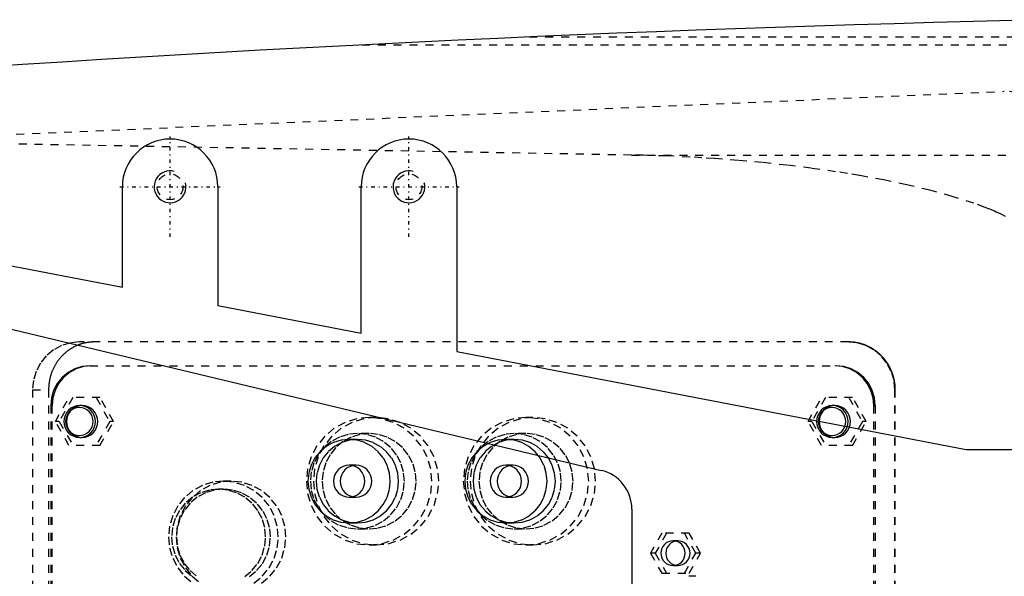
# Model space of a CAD drawing. Extents: x -906 to 181, y -120 to 120.
# Tile 6 of 10: x -669 to -545, y 9 to 79. Entities that reach past the tile are written whole.
import ezdxf

# ---------------------------------------------------------------- set-up
doc = ezdxf.new("R2010")
doc.units = 0
doc.linetypes.add('CENTER', pattern=[1.5, 0.45, -0.5, 0.05, -0.5])
doc.linetypes.add('DASHED', pattern=[2, 1, -1])
for name, color, linetype in [('AM_0', 7, 'CONTINUOUS'), ('AM_10', 7, 'CONTINUOUS'), ('AM_3', 7, 'DASHED'), ('AM_7', 7, 'CENTER')]:
    doc.layers.add(name, color=color, linetype=linetype)

msp = doc.modelspace()

# ---------------------------------------------------------------- linework, layer by layer
at = {"layer": 'AM_0', "color": 7, "linetype": 'CONTINUOUS'}
for p, q in [((-656, 45.38), (-656, 58)), ((-644, 58), (-644, 43.08)), ((-626, 39.62), (-626, 58)), ((-614, 58), (-614, 37.31)), ((-680, 50), (-656, 45.38)), ((-678.85, 42.23), (-595.84, 22.36)), ((-644, 43.08), (-626, 39.62)), ((-614, 37.31), (-550, 25)), ((-550, 25), (-536.46, 25)), ((-592, 17.5), (-592, 7))]:
    msp.add_line(p, q, dxfattribs=at)
for centre, radius, start, end in [((-473.05, -2920.27), 3000, 91.26165, 97.35313), ((-650, 58), 6, 0, 180), ((-620, 58), 6, 0, 180), ((-597, 17.5), 5, 0, 76.5442)]:
    msp.add_arc(centre, radius, start, end, dxfattribs=at)
at = {"layer": 'AM_10', "color": 7, "linetype": 'CONTINUOUS'}
for centre in [(-650, 58), (-620, 58)]:
    msp.add_arc(centre, 2, 75, 15, dxfattribs=at)
at = {"layer": 'AM_3', "color": 6, "linetype": 'DASHED'}
for p, q in [((-604.88, 76.83), (-388.61, 76.83)), ((-625.92, 75.83), (-384.85, 75.83)), ((-775.22, 60), (-545.22, 70)), ((-592.03, 61.98), (-689.33, 63.73)), ((-592.03, 61.98), (-533.43, 61.98)), ((-564.78, 38.5), (-661.38, 38.5)), ((-660.08, 35.5), (-566.35, 35.5)), ((-667.29, 32.5), (-667.29, -32.5)), ((-667.29, 32.5), (-665.26, 32.5)), ((-665.26, 32.5), (-665.26, -32.5)), ((-558.96, -32.5), (-558.96, 32.5)), ((-558.96, 32.5), (-558.91, 32.5)), ((-558.91, -32.5), (-558.91, 32.5)), ((-664.41, 28.5), (-662.71, 31.5)), ((-662.22, 31.5), (-663.93, 28.5)), ((-658.81, 31.5), (-662.71, 31.5)), ((-659.3, 31.5), (-657.59, 28.5)), ((-657.1, 28.5), (-658.81, 31.5)), ((-569.87, 28.5), (-568.17, 31.5)), ((-567.68, 31.5), (-569.39, 28.5)), ((-564.27, 31.5), (-568.17, 31.5)), ((-564.75, 31.5), (-563.05, 28.5)), ((-562.56, 28.5), (-564.27, 31.5)), ((-665, 30.5), (-664.83, 30.5)), ((-665, 30.5), (-665, -30.5)), ((-664.83, -30.5), (-664.83, 30.5)), ((-661.05, 30.5), (-661.36, 30.5)), ((-566.51, 30.5), (-566.82, 30.5)), ((-561.6, 30.5), (-561.42, 30.5)), ((-561.6, -30.5), (-561.6, 30.5)), ((-561.42, 30.5), (-561.42, -30.5)), ((-662.71, 25.5), (-664.41, 28.5)), ((-663.93, 28.5), (-664.41, 28.5)), ((-663.93, 28.5), (-662.22, 25.5)), ((-657.59, 28.5), (-659.3, 25.5)), ((-658.81, 25.5), (-657.1, 28.5)), ((-657.1, 28.5), (-657.59, 28.5)), ((-624.13, 29), (-625, 29)), ((-604.43, 29), (-605.3, 29)), ((-568.17, 25.5), (-569.87, 28.5)), ((-569.39, 28.5), (-569.87, 28.5)), ((-569.39, 28.5), (-567.68, 25.5)), ((-563.05, 28.5), (-564.75, 25.5)), ((-564.27, 25.5), (-562.56, 28.5)), ((-562.56, 28.5), (-563.05, 28.5)), ((-661.36, 26.5), (-661.05, 26.5)), ((-626.47, 26.25), (-627.52, 26.25)), ((-625, 27), (-626.47, 27)), ((-606.78, 26.25), (-607.82, 26.25)), ((-605.3, 27), (-606.78, 27)), ((-566.82, 26.5), (-566.51, 26.5)), ((-658.81, 25.5), (-662.71, 25.5)), ((-564.27, 25.5), (-568.17, 25.5)), ((-626.65, 23), (-627.52, 23)), ((-606.95, 23), (-607.82, 23)), ((-643.3, 20), (-643.91, 20)), ((-642.35, 21), (-643.3, 21)), ((-627.52, 19), (-626.65, 19)), ((-607.82, 19), (-606.95, 19)), ((-627.52, 15.75), (-626.47, 15.75)), ((-626.47, 15), (-625, 15)), ((-607.82, 15.75), (-606.78, 15.75)), ((-606.78, 15), (-605.3, 15)), ((-588.24, 14.45), (-589.67, 11.95)), ((-587.64, 14.45), (-589.06, 11.95)), ((-584.79, 14.45), (-588.24, 14.45)), ((-583.98, 11.95), (-585.4, 14.45)), ((-583.37, 11.95), (-584.79, 14.45)), ((-625, 13), (-624.13, 13)), ((-605.3, 13), (-604.43, 13)), ((-586.22, 13.5), (-586.82, 13.5)), ((-589.67, 11.95), (-588.24, 9.45)), ((-589.06, 11.95), (-589.67, 11.95)), ((-589.06, 11.95), (-587.64, 9.45)), ((-585.4, 9.45), (-583.98, 11.95)), ((-584.79, 9.45), (-583.37, 11.95)), ((-583.37, 11.95), (-583.98, 11.95)), ((-586.82, 10.4), (-586.22, 10.4)), ((-588.24, 9.45), (-584.79, 9.45)), ((-583.95, 9.05), (-584.84, 9.05))]:
    msp.add_line(p, q, dxfattribs=at)
for points in [[(-661.38, 38.5), (-662.53, 38.38), (-663.64, 38.04), (-664.66, 37.49), (-665.56, 36.74), (-666.29, 35.83), (-666.84, 34.8), (-667.17, 33.67), (-667.29, 32.5)], [(-558.96, 32.5), (-559.07, 33.67), (-559.41, 34.8), (-559.96, 35.83), (-560.69, 36.74), (-561.59, 37.49), (-562.61, 38.04), (-563.72, 38.38), (-564.87, 38.5)], [(-660.08, 35.5), (-661.04, 35.4), (-661.96, 35.12), (-662.81, 34.66), (-663.56, 34.04), (-664.17, 33.28), (-664.63, 32.41), (-664.91, 31.48), (-665, 30.5)], [(-659.9, 35.5), (-660.86, 35.4), (-661.79, 35.12), (-662.64, 34.66), (-663.38, 34.04), (-664, 33.28), (-664.45, 32.41), (-664.73, 31.48), (-664.83, 30.5)], [(-561.6, 30.5), (-561.69, 31.48), (-561.97, 32.41), (-562.43, 33.28), (-563.04, 34.04), (-563.78, 34.66), (-564.63, 35.12), (-565.56, 35.4), (-566.52, 35.5)], [(-561.42, 30.5), (-561.52, 31.48), (-561.8, 32.41), (-562.25, 33.28), (-562.86, 34.04), (-563.61, 34.66), (-564.46, 35.12), (-565.38, 35.4), (-566.35, 35.5)], [(-639.47, 8.18), (-638.43, 9.05), (-637.57, 10.11), (-636.94, 11.32), (-636.54, 12.63), (-636.41, 14), (-636.54, 15.37), (-636.94, 16.68), (-637.57, 17.89), (-638.43, 18.95), (-639.47, 19.82), (-640.67, 20.47), (-641.96, 20.87), (-643.3, 21), (-644.65, 20.87), (-645.94, 20.47), (-647.13, 19.82), (-648.18, 18.95), (-649.04, 17.89), (-649.67, 16.68), (-650.07, 15.37), (-650.2, 14), (-650.07, 12.63), (-649.67, 11.32), (-649.04, 10.11), (-648.18, 9.05), (-647.13, 8.18)], [(-640.63, 9.01), (-639.73, 9.76), (-639, 10.67), (-638.45, 11.7), (-638.12, 12.83), (-638, 14), (-638.12, 15.17), (-638.45, 16.3), (-639, 17.33), (-639.73, 18.24), (-640.63, 18.99), (-641.65, 19.54), (-642.76, 19.88), (-643.91, 20), (-645.06, 19.88), (-646.17, 19.54), (-647.19, 18.99), (-648.09, 18.24), (-648.82, 17.33), (-649.37, 16.3), (-649.71, 15.17), (-649.82, 14), (-649.71, 12.83), (-649.37, 11.7), (-648.82, 10.67), (-648.09, 9.76), (-647.19, 9.01)], [(-638.52, 8.18), (-637.47, 9.05), (-636.62, 10.11), (-635.98, 11.32), (-635.59, 12.63), (-635.46, 14), (-635.59, 15.37), (-635.98, 16.68), (-636.62, 17.89), (-637.47, 18.95), (-638.52, 19.82), (-639.71, 20.47), (-641, 20.87), (-642.35, 21), (-643.69, 20.87), (-644.99, 20.47), (-646.18, 19.82), (-647.22, 18.95), (-648.08, 17.89), (-648.72, 16.68), (-649.11, 15.37), (-649.24, 14), (-649.11, 12.63), (-648.72, 11.32), (-648.08, 10.11), (-647.22, 9.05), (-646.18, 8.18)], [(-640.02, 9.01), (-639.13, 9.76), (-638.39, 10.67), (-637.85, 11.7), (-637.51, 12.83), (-637.4, 14), (-637.51, 15.17), (-637.85, 16.3), (-638.39, 17.33), (-639.13, 18.24), (-640.02, 18.99), (-641.04, 19.54), (-642.15, 19.88), (-643.3, 20), (-644.46, 19.88), (-645.57, 19.54), (-646.59, 18.99), (-647.48, 18.24), (-648.22, 17.33), (-648.76, 16.3), (-649.1, 15.17), (-649.21, 14), (-649.1, 12.83), (-648.76, 11.7), (-648.22, 10.67), (-647.48, 9.76), (-646.59, 9.01)]]:
    msp.add_lwpolyline(points, dxfattribs=at)
for points in [[(-661.36, 30.5), (-661.74, 30.46), (-662.11, 30.35), (-662.45, 30.16), (-662.75, 29.91), (-663, 29.61), (-663.18, 29.27), (-663.29, 28.89), (-663.33, 28.5), (-663.29, 28.11), (-663.18, 27.73), (-663, 27.39), (-662.75, 27.09), (-662.45, 26.84), (-662.11, 26.65), (-661.74, 26.54), (-661.36, 26.5), (-660.97, 26.54), (-660.6, 26.65), (-660.26, 26.84), (-659.96, 27.09), (-659.72, 27.39), (-659.54, 27.73), (-659.43, 28.11), (-659.39, 28.5), (-659.43, 28.89), (-659.54, 29.27), (-659.72, 29.61), (-659.96, 29.91), (-660.26, 30.16), (-660.6, 30.35), (-660.97, 30.46)], [(-661.4, 26.75), (-661.06, 26.78), (-660.74, 26.88), (-660.44, 27.04), (-660.18, 27.26), (-659.97, 27.53), (-659.81, 27.83), (-659.71, 28.16), (-659.68, 28.5), (-659.71, 28.84), (-659.81, 29.17), (-659.97, 29.47), (-660.18, 29.74), (-660.44, 29.96), (-660.74, 30.12), (-661.06, 30.22), (-661.4, 30.25), (-661.74, 30.22), (-662.06, 30.12), (-662.36, 29.96), (-662.62, 29.74), (-662.83, 29.47), (-662.99, 29.17), (-663.09, 28.84), (-663.12, 28.5), (-663.09, 28.16), (-662.99, 27.83), (-662.83, 27.53), (-662.62, 27.26), (-662.36, 27.04), (-662.06, 26.88), (-661.74, 26.78)], [(-661.05, 30.5), (-661.44, 30.46), (-661.81, 30.35), (-662.15, 30.16), (-662.45, 29.91), (-662.69, 29.61), (-662.87, 29.27), (-662.99, 28.89), (-663.02, 28.5), (-662.99, 28.11), (-662.87, 27.73), (-662.69, 27.39), (-662.45, 27.09), (-662.15, 26.84), (-661.81, 26.65), (-661.44, 26.54), (-661.05, 26.5), (-660.67, 26.54), (-660.3, 26.65), (-659.96, 26.84), (-659.66, 27.09), (-659.42, 27.39), (-659.23, 27.73), (-659.12, 28.11), (-659.08, 28.5), (-659.12, 28.89), (-659.23, 29.27), (-659.42, 29.61), (-659.66, 29.91), (-659.96, 30.16), (-660.3, 30.35), (-660.67, 30.46)], [(-566.82, 30.5), (-567.2, 30.46), (-567.57, 30.35), (-567.91, 30.16), (-568.21, 29.91), (-568.45, 29.61), (-568.64, 29.27), (-568.75, 28.89), (-568.79, 28.5), (-568.75, 28.11), (-568.64, 27.73), (-568.45, 27.39), (-568.21, 27.09), (-567.91, 26.84), (-567.57, 26.65), (-567.2, 26.54), (-566.82, 26.5), (-566.43, 26.54), (-566.06, 26.65), (-565.72, 26.84), (-565.42, 27.09), (-565.18, 27.39), (-565, 27.73), (-564.88, 28.11), (-564.85, 28.5), (-564.88, 28.89), (-565, 29.27), (-565.18, 29.61), (-565.42, 29.91), (-565.72, 30.16), (-566.06, 30.35), (-566.43, 30.46)], [(-566.86, 26.75), (-566.52, 26.78), (-566.2, 26.88), (-565.9, 27.04), (-565.64, 27.26), (-565.43, 27.53), (-565.27, 27.83), (-565.17, 28.16), (-565.14, 28.5), (-565.17, 28.84), (-565.27, 29.17), (-565.43, 29.47), (-565.64, 29.74), (-565.9, 29.96), (-566.2, 30.12), (-566.52, 30.22), (-566.86, 30.25), (-567.2, 30.22), (-567.52, 30.12), (-567.82, 29.96), (-568.08, 29.74), (-568.29, 29.47), (-568.45, 29.17), (-568.55, 28.84), (-568.58, 28.5), (-568.55, 28.16), (-568.45, 27.83), (-568.29, 27.53), (-568.08, 27.26), (-567.82, 27.04), (-567.52, 26.88), (-567.2, 26.78)], [(-566.51, 30.5), (-566.9, 30.46), (-567.27, 30.35), (-567.61, 30.16), (-567.91, 29.91), (-568.15, 29.61), (-568.33, 29.27), (-568.44, 28.89), (-568.48, 28.5), (-568.44, 28.11), (-568.33, 27.73), (-568.15, 27.39), (-567.91, 27.09), (-567.61, 26.84), (-567.27, 26.65), (-566.9, 26.54), (-566.51, 26.5), (-566.13, 26.54), (-565.76, 26.65), (-565.42, 26.84), (-565.12, 27.09), (-564.88, 27.39), (-564.69, 27.73), (-564.58, 28.11), (-564.54, 28.5), (-564.58, 28.89), (-564.69, 29.27), (-564.88, 29.61), (-565.12, 29.91), (-565.42, 30.16), (-565.76, 30.35), (-566.13, 30.46)], [(-625, 13), (-623.46, 13.15), (-621.98, 13.61), (-620.62, 14.35), (-619.43, 15.34), (-618.45, 16.56), (-617.72, 17.94), (-617.27, 19.44), (-617.12, 21), (-617.27, 22.56), (-617.72, 24.06), (-618.45, 25.44), (-619.43, 26.66), (-620.62, 27.65), (-621.98, 28.39), (-623.46, 28.85), (-625, 29), (-626.54, 28.85), (-628.01, 28.39), (-629.38, 27.65), (-630.57, 26.66), (-631.55, 25.44), (-632.28, 24.06), (-632.73, 22.56), (-632.88, 21), (-632.73, 19.44), (-632.28, 17.94), (-631.55, 16.56), (-630.57, 15.34), (-629.38, 14.35), (-628.01, 13.61), (-626.54, 13.15)], [(-624.13, 13), (-622.59, 13.15), (-621.12, 13.61), (-619.75, 14.35), (-618.56, 15.34), (-617.58, 16.56), (-616.85, 17.94), (-616.4, 19.44), (-616.25, 21), (-616.4, 22.56), (-616.85, 24.06), (-617.58, 25.44), (-618.56, 26.66), (-619.75, 27.65), (-621.12, 28.39), (-622.59, 28.85), (-624.13, 29), (-625.67, 28.85), (-627.15, 28.39), (-628.51, 27.65), (-629.7, 26.66), (-630.68, 25.44), (-631.41, 24.06), (-631.86, 22.56), (-632.01, 21), (-631.86, 19.44), (-631.41, 17.94), (-630.68, 16.56), (-629.7, 15.34), (-628.51, 14.35), (-627.15, 13.61), (-625.67, 13.15)], [(-605.3, 13), (-603.77, 13.15), (-602.29, 13.61), (-600.93, 14.35), (-599.73, 15.34), (-598.75, 16.56), (-598.02, 17.94), (-597.58, 19.44), (-597.42, 21), (-597.58, 22.56), (-598.02, 24.06), (-598.75, 25.44), (-599.73, 26.66), (-600.93, 27.65), (-602.29, 28.39), (-603.77, 28.85), (-605.3, 29), (-606.84, 28.85), (-608.32, 28.39), (-609.68, 27.65), (-610.87, 26.66), (-611.85, 25.44), (-612.58, 24.06), (-613.03, 22.56), (-613.18, 21), (-613.03, 19.44), (-612.58, 17.94), (-611.85, 16.56), (-610.87, 15.34), (-609.68, 14.35), (-608.32, 13.61), (-606.84, 13.15)], [(-604.43, 13), (-602.9, 13.15), (-601.42, 13.61), (-600.06, 14.35), (-598.86, 15.34), (-597.88, 16.56), (-597.16, 17.94), (-596.71, 19.44), (-596.56, 21), (-596.71, 22.56), (-597.16, 24.06), (-597.88, 25.44), (-598.86, 26.66), (-600.06, 27.65), (-601.42, 28.39), (-602.9, 28.85), (-604.43, 29), (-605.97, 28.85), (-607.45, 28.39), (-608.81, 27.65), (-610.01, 26.66), (-610.99, 25.44), (-611.71, 24.06), (-612.16, 22.56), (-612.31, 21), (-612.16, 19.44), (-611.71, 17.94), (-610.99, 16.56), (-610.01, 15.34), (-608.81, 14.35), (-607.45, 13.61), (-605.97, 13.15)], [(-627.52, 15.75), (-626.51, 15.85), (-625.54, 16.15), (-624.64, 16.63), (-623.86, 17.29), (-623.22, 18.08), (-622.74, 18.99), (-622.45, 19.98), (-622.35, 21), (-622.45, 22.02), (-622.74, 23.01), (-623.22, 23.92), (-623.86, 24.71), (-624.64, 25.37), (-625.54, 25.85), (-626.51, 26.15), (-627.52, 26.25), (-628.53, 26.15), (-629.5, 25.85), (-630.39, 25.37), (-631.17, 24.71), (-631.82, 23.92), (-632.29, 23.01), (-632.59, 22.02), (-632.69, 21), (-632.59, 19.98), (-632.29, 18.99), (-631.82, 18.08), (-631.17, 17.29), (-630.39, 16.63), (-629.5, 16.15), (-628.53, 15.85)], [(-626.47, 15), (-625.32, 15.12), (-624.21, 15.46), (-623.19, 16.01), (-622.3, 16.76), (-621.56, 17.67), (-621.02, 18.7), (-620.68, 19.83), (-620.57, 21), (-620.68, 22.17), (-621.02, 23.3), (-621.56, 24.33), (-622.3, 25.24), (-623.19, 25.99), (-624.21, 26.54), (-625.32, 26.88), (-626.47, 27), (-627.63, 26.88), (-628.74, 26.54), (-629.76, 25.99), (-630.65, 25.24), (-631.39, 24.33), (-631.93, 23.3), (-632.27, 22.17), (-632.38, 21), (-632.27, 19.83), (-631.93, 18.7), (-631.39, 17.67), (-630.65, 16.76), (-629.76, 16.01), (-628.74, 15.46), (-627.63, 15.12)], [(-626.47, 15.75), (-625.47, 15.85), (-624.5, 16.15), (-623.6, 16.63), (-622.82, 17.29), (-622.18, 18.08), (-621.7, 18.99), (-621.4, 19.98), (-621.3, 21), (-621.4, 22.02), (-621.7, 23.01), (-622.18, 23.92), (-622.82, 24.71), (-623.6, 25.37), (-624.5, 25.85), (-625.47, 26.15), (-626.47, 26.25), (-627.48, 26.15), (-628.45, 25.85), (-629.35, 25.37), (-630.13, 24.71), (-630.77, 23.92), (-631.25, 23.01), (-631.55, 22.02), (-631.65, 21), (-631.55, 19.98), (-631.25, 18.99), (-630.77, 18.08), (-630.13, 17.29), (-629.35, 16.63), (-628.45, 16.15), (-627.48, 15.85)], [(-625, 15), (-623.85, 15.12), (-622.74, 15.46), (-621.72, 16.01), (-620.82, 16.76), (-620.09, 17.67), (-619.54, 18.7), (-619.2, 19.83), (-619.09, 21), (-619.2, 22.17), (-619.54, 23.3), (-620.09, 24.33), (-620.82, 25.24), (-621.72, 25.99), (-622.74, 26.54), (-623.85, 26.88), (-625, 27), (-626.15, 26.88), (-627.26, 26.54), (-628.28, 25.99), (-629.18, 25.24), (-629.91, 24.33), (-630.46, 23.3), (-630.79, 22.17), (-630.91, 21), (-630.79, 19.83), (-630.46, 18.7), (-629.91, 17.67), (-629.18, 16.76), (-628.28, 16.01), (-627.26, 15.46), (-626.15, 15.12)], [(-607.82, 15.75), (-606.81, 15.85), (-605.84, 16.15), (-604.95, 16.63), (-604.16, 17.29), (-603.52, 18.08), (-603.04, 18.99), (-602.75, 19.98), (-602.65, 21), (-602.75, 22.02), (-603.04, 23.01), (-603.52, 23.92), (-604.16, 24.71), (-604.95, 25.37), (-605.84, 25.85), (-606.81, 26.15), (-607.82, 26.25), (-608.83, 26.15), (-609.8, 25.85), (-610.69, 25.37), (-611.48, 24.71), (-612.12, 23.92), (-612.6, 23.01), (-612.89, 22.02), (-612.99, 21), (-612.89, 19.98), (-612.6, 18.99), (-612.12, 18.08), (-611.48, 17.29), (-610.69, 16.63), (-609.8, 16.15), (-608.83, 15.85)], [(-606.78, 15), (-605.63, 15.12), (-604.52, 15.46), (-603.5, 16.01), (-602.6, 16.76), (-601.87, 17.67), (-601.32, 18.7), (-600.98, 19.83), (-600.87, 21), (-600.98, 22.17), (-601.32, 23.3), (-601.87, 24.33), (-602.6, 25.24), (-603.5, 25.99), (-604.52, 26.54), (-605.63, 26.88), (-606.78, 27), (-607.93, 26.88), (-609.04, 26.54), (-610.06, 25.99), (-610.96, 25.24), (-611.69, 24.33), (-612.24, 23.3), (-612.57, 22.17), (-612.69, 21), (-612.57, 19.83), (-612.24, 18.7), (-611.69, 17.67), (-610.96, 16.76), (-610.06, 16.01), (-609.04, 15.46), (-607.93, 15.12)], [(-606.78, 15.75), (-605.77, 15.85), (-604.8, 16.15), (-603.91, 16.63), (-603.12, 17.29), (-602.48, 18.08), (-602, 18.99), (-601.71, 19.98), (-601.61, 21), (-601.71, 22.02), (-602, 23.01), (-602.48, 23.92), (-603.12, 24.71), (-603.91, 25.37), (-604.8, 25.85), (-605.77, 26.15), (-606.78, 26.25), (-607.79, 26.15), (-608.76, 25.85), (-609.65, 25.37), (-610.43, 24.71), (-611.08, 23.92), (-611.56, 23.01), (-611.85, 22.02), (-611.95, 21), (-611.85, 19.98), (-611.56, 18.99), (-611.08, 18.08), (-610.43, 17.29), (-609.65, 16.63), (-608.76, 16.15), (-607.79, 15.85)], [(-605.3, 15), (-604.15, 15.12), (-603.04, 15.46), (-602.02, 16.01), (-601.12, 16.76), (-600.39, 17.67), (-599.84, 18.7), (-599.51, 19.83), (-599.39, 21), (-599.51, 22.17), (-599.84, 23.3), (-600.39, 24.33), (-601.12, 25.24), (-602.02, 25.99), (-603.04, 26.54), (-604.15, 26.88), (-605.3, 27), (-606.46, 26.88), (-607.56, 26.54), (-608.59, 25.99), (-609.48, 25.24), (-610.22, 24.33), (-610.76, 23.3), (-611.1, 22.17), (-611.21, 21), (-611.1, 19.83), (-610.76, 18.7), (-610.22, 17.67), (-609.48, 16.76), (-608.59, 16.01), (-607.56, 15.46), (-606.46, 15.12)], [(-627.52, 19), (-627.13, 19.04), (-626.76, 19.15), (-626.42, 19.34), (-626.12, 19.59), (-625.88, 19.89), (-625.7, 20.23), (-625.59, 20.61), (-625.55, 21), (-625.59, 21.39), (-625.7, 21.77), (-625.88, 22.11), (-626.12, 22.41), (-626.42, 22.66), (-626.76, 22.85), (-627.13, 22.96), (-627.52, 23), (-627.9, 22.96), (-628.27, 22.85), (-628.61, 22.66), (-628.91, 22.41), (-629.15, 22.11), (-629.34, 21.77), (-629.45, 21.39), (-629.49, 21), (-629.45, 20.61), (-629.34, 20.23), (-629.15, 19.89), (-628.91, 19.59), (-628.61, 19.34), (-628.27, 19.15), (-627.9, 19.04)], [(-626.65, 19), (-626.26, 19.04), (-625.89, 19.15), (-625.55, 19.34), (-625.26, 19.59), (-625.01, 19.89), (-624.83, 20.23), (-624.72, 20.61), (-624.68, 21), (-624.72, 21.39), (-624.83, 21.77), (-625.01, 22.11), (-625.26, 22.41), (-625.55, 22.66), (-625.89, 22.85), (-626.26, 22.96), (-626.65, 23), (-627.03, 22.96), (-627.4, 22.85), (-627.74, 22.66), (-628.04, 22.41), (-628.29, 22.11), (-628.47, 21.77), (-628.58, 21.39), (-628.62, 21), (-628.58, 20.61), (-628.47, 20.23), (-628.29, 19.89), (-628.04, 19.59), (-627.74, 19.34), (-627.4, 19.15), (-627.03, 19.04)], [(-607.82, 19), (-607.44, 19.04), (-607.07, 19.15), (-606.73, 19.34), (-606.43, 19.59), (-606.18, 19.89), (-606, 20.23), (-605.89, 20.61), (-605.85, 21), (-605.89, 21.39), (-606, 21.77), (-606.18, 22.11), (-606.43, 22.41), (-606.73, 22.66), (-607.07, 22.85), (-607.44, 22.96), (-607.82, 23), (-608.2, 22.96), (-608.57, 22.85), (-608.91, 22.66), (-609.21, 22.41), (-609.46, 22.11), (-609.64, 21.77), (-609.75, 21.39), (-609.79, 21), (-609.75, 20.61), (-609.64, 20.23), (-609.46, 19.89), (-609.21, 19.59), (-608.91, 19.34), (-608.57, 19.15), (-608.2, 19.04)], [(-606.95, 19), (-606.57, 19.04), (-606.2, 19.15), (-605.86, 19.34), (-605.56, 19.59), (-605.31, 19.89), (-605.13, 20.23), (-605.02, 20.61), (-604.98, 21), (-605.02, 21.39), (-605.13, 21.77), (-605.31, 22.11), (-605.56, 22.41), (-605.86, 22.66), (-606.2, 22.85), (-606.57, 22.96), (-606.95, 23), (-607.34, 22.96), (-607.71, 22.85), (-608.05, 22.66), (-608.35, 22.41), (-608.59, 22.11), (-608.77, 21.77), (-608.88, 21.39), (-608.92, 21), (-608.88, 20.61), (-608.77, 20.23), (-608.59, 19.89), (-608.35, 19.59), (-608.05, 19.34), (-607.71, 19.15), (-607.34, 19.04)], [(-586.82, 13.5), (-587.12, 13.47), (-587.41, 13.38), (-587.67, 13.24), (-587.9, 13.05), (-588.09, 12.81), (-588.23, 12.54), (-588.32, 12.25), (-588.35, 11.95), (-588.32, 11.65), (-588.23, 11.36), (-588.09, 11.09), (-587.9, 10.85), (-587.67, 10.66), (-587.41, 10.52), (-587.12, 10.43), (-586.82, 10.4), (-586.53, 10.43), (-586.24, 10.52), (-585.98, 10.66), (-585.74, 10.85), (-585.55, 11.09), (-585.41, 11.36), (-585.33, 11.65), (-585.3, 11.95), (-585.33, 12.25), (-585.41, 12.54), (-585.55, 12.81), (-585.74, 13.05), (-585.98, 13.24), (-586.24, 13.38), (-586.53, 13.47)], [(-586.22, 13.5), (-586.51, 13.47), (-586.8, 13.38), (-587.06, 13.24), (-587.29, 13.05), (-587.48, 12.81), (-587.63, 12.54), (-587.71, 12.25), (-587.74, 11.95), (-587.71, 11.65), (-587.63, 11.36), (-587.48, 11.09), (-587.29, 10.85), (-587.06, 10.66), (-586.8, 10.52), (-586.51, 10.43), (-586.22, 10.4), (-585.92, 10.43), (-585.63, 10.52), (-585.37, 10.66), (-585.14, 10.85), (-584.95, 11.09), (-584.81, 11.36), (-584.72, 11.65), (-584.69, 11.95), (-584.72, 12.25), (-584.81, 12.54), (-584.95, 12.81), (-585.14, 13.05), (-585.37, 13.24), (-585.63, 13.38), (-585.92, 13.47)]]:
    msp.add_lwpolyline(points, close=True, dxfattribs=at)
for points in [[(-545.06, 54.27, 0), (-545.52, 54.5, 0), (-545.99, 54.72, 0), (-546.22, 54.82, 0), (-546.46, 54.93, 0), (-546.93, 55.13, 0), (-547.41, 55.32, 0), (-547.64, 55.41, 0), (-549.05, 55.93, 0), (-551.78, 56.8, 0), (-554.59, 57.57, 0), (-557.47, 58.25, 0), (-560.41, 58.86, 0), (-563.39, 59.41, 0), (-564.9, 59.66, 0), (-566.41, 59.9, 0), (-569.46, 60.33, 0), (-572.52, 60.71, 0), (-575.58, 61.04, 0), (-578.64, 61.32, 0), (-581.68, 61.55, 0), (-583.19, 61.65, 0), (-584.69, 61.74, 0), (-587.67, 61.87, 0), (-590.59, 61.96, 0), (-592.03, 61.98, 0)], [(-659.53, 38.5, 0), (-659.57, 38.5, 0), (-659.65, 38.5, 0), (-659.73, 38.5, 0), (-659.77, 38.49, 0), (-659.81, 38.49, 0), (-659.89, 38.49, 0), (-659.97, 38.48, 0), (-660.05, 38.47, 0), (-660.14, 38.47, 0), (-660.22, 38.46, 0), (-660.26, 38.45, 0), (-660.3, 38.45, 0), (-660.38, 38.43, 0), (-660.46, 38.42, 0), (-660.54, 38.41, 0), (-660.63, 38.39, 0), (-660.71, 38.37, 0), (-660.75, 38.36, 0), (-660.79, 38.35, 0), (-660.87, 38.33, 0), (-660.95, 38.31, 0), (-660.99, 38.3, 0), (-661.03, 38.29, 0), (-661.11, 38.27, 0), (-661.2, 38.24, 0), (-661.24, 38.23, 0), (-661.28, 38.22, 0), (-661.36, 38.19, 0), (-661.44, 38.16, 0), (-661.52, 38.13, 0), (-661.59, 38.1, 0), (-661.67, 38.07, 0), (-661.71, 38.05, 0), (-661.75, 38.03, 0), (-661.83, 38, 0), (-661.91, 37.96, 0), (-661.98, 37.92, 0), (-662.06, 37.88, 0), (-662.13, 37.85, 0), (-662.17, 37.83, 0), (-662.21, 37.8, 0), (-662.28, 37.76, 0), (-662.36, 37.72, 0), (-662.43, 37.68, 0), (-662.5, 37.63, 0), (-662.57, 37.58, 0), (-662.61, 37.56, 0), (-662.64, 37.54, 0), (-662.71, 37.49, 0), (-662.78, 37.44, 0), (-662.85, 37.39, 0), (-662.92, 37.34, 0), (-662.99, 37.29, 0), (-663.02, 37.26, 0), (-663.05, 37.23, 0), (-663.12, 37.18, 0), (-663.18, 37.13, 0), (-663.24, 37.07, 0), (-663.31, 37.02, 0), (-663.37, 36.96, 0), (-663.4, 36.93, 0), (-663.43, 36.9, 0), (-663.48, 36.84, 0), (-663.54, 36.79, 0), (-663.57, 36.76, 0), (-663.6, 36.73, 0), (-663.66, 36.67, 0), (-663.71, 36.6, 0), (-663.74, 36.57, 0), (-663.77, 36.54, 0), (-663.82, 36.48, 0), (-663.87, 36.41, 0), (-663.93, 36.35, 0), (-663.98, 36.28, 0), (-664.03, 36.22, 0), (-664.06, 36.18, 0), (-664.08, 36.15, 0), (-664.13, 36.08, 0), (-664.18, 36.01, 0), (-664.23, 35.94, 0), (-664.28, 35.86, 0), (-664.32, 35.79, 0), (-664.35, 35.75, 0), (-664.37, 35.72, 0), (-664.41, 35.64, 0), (-664.46, 35.56, 0), (-664.5, 35.49, 0), (-664.54, 35.41, 0), (-664.58, 35.33, 0), (-664.6, 35.29, 0), (-664.62, 35.25, 0), (-664.66, 35.17, 0), (-664.7, 35.09, 0), (-664.73, 35.01, 0), (-664.77, 34.93, 0), (-664.8, 34.85, 0), (-664.82, 34.81, 0), (-664.84, 34.77, 0), (-664.87, 34.69, 0), (-664.9, 34.6, 0), (-664.93, 34.52, 0), (-664.96, 34.43, 0), (-664.98, 34.35, 0), (-665, 34.31, 0), (-665.01, 34.26, 0), (-665.03, 34.18, 0), (-665.06, 34.09, 0), (-665.07, 34.05, 0), (-665.08, 34.01, 0), (-665.1, 33.92, 0), (-665.12, 33.83, 0), (-665.13, 33.79, 0), (-665.14, 33.75, 0), (-665.15, 33.66, 0), (-665.17, 33.57, 0), (-665.18, 33.49, 0), (-665.2, 33.4, 0), (-665.21, 33.31, 0), (-665.21, 33.27, 0), (-665.22, 33.23, 0), (-665.23, 33.14, 0), (-665.24, 33.06, 0), (-665.24, 32.97, 0), (-665.25, 32.88, 0), (-665.25, 32.8, 0), (-665.26, 32.75, 0), (-665.26, 32.71, 0), (-665.26, 32.63, 0), (-665.26, 32.54, 0), (-665.26, 32.5, 0)], [(-558.91, 32.5, 0), (-558.91, 32.54, 0), (-558.91, 32.63, 0), (-558.92, 32.71, 0), (-558.92, 32.75, 0), (-558.92, 32.8, 0), (-558.92, 32.88, 0), (-558.93, 32.97, 0), (-558.94, 33.05, 0), (-558.94, 33.14, 0), (-558.95, 33.22, 0), (-558.96, 33.27, 0), (-558.97, 33.31, 0), (-558.98, 33.4, 0), (-558.99, 33.48, 0), (-559.01, 33.57, 0), (-559.02, 33.65, 0), (-559.04, 33.74, 0), (-559.05, 33.78, 0), (-559.06, 33.83, 0), (-559.08, 33.91, 0), (-559.1, 34, 0), (-559.11, 34.04, 0), (-559.12, 34.08, 0), (-559.14, 34.17, 0), (-559.17, 34.25, 0), (-559.18, 34.3, 0), (-559.19, 34.34, 0), (-559.22, 34.42, 0), (-559.25, 34.51, 0), (-559.28, 34.59, 0), (-559.31, 34.67, 0), (-559.34, 34.76, 0), (-559.36, 34.8, 0), (-559.38, 34.84, 0), (-559.41, 34.92, 0), (-559.45, 35, 0), (-559.48, 35.08, 0), (-559.52, 35.16, 0), (-559.56, 35.24, 0), (-559.58, 35.28, 0), (-559.6, 35.32, 0), (-559.64, 35.4, 0), (-559.68, 35.47, 0), (-559.73, 35.55, 0), (-559.77, 35.63, 0), (-559.82, 35.7, 0), (-559.84, 35.74, 0), (-559.86, 35.78, 0), (-559.91, 35.85, 0), (-559.96, 35.92, 0), (-560.01, 35.99, 0), (-560.06, 36.06, 0), (-560.11, 36.13, 0), (-560.14, 36.17, 0), (-560.16, 36.2, 0), (-560.21, 36.27, 0), (-560.27, 36.34, 0), (-560.32, 36.4, 0), (-560.38, 36.47, 0), (-560.43, 36.53, 0), (-560.46, 36.56, 0), (-560.49, 36.59, 0), (-560.55, 36.65, 0), (-560.6, 36.71, 0), (-560.63, 36.74, 0), (-560.66, 36.77, 0), (-560.72, 36.83, 0), (-560.78, 36.89, 0), (-560.81, 36.92, 0), (-560.84, 36.95, 0), (-560.9, 37, 0), (-560.97, 37.06, 0), (-561.03, 37.12, 0), (-561.1, 37.17, 0), (-561.16, 37.22, 0), (-561.2, 37.25, 0), (-561.23, 37.28, 0), (-561.3, 37.33, 0), (-561.37, 37.38, 0), (-561.44, 37.43, 0), (-561.51, 37.48, 0), (-561.58, 37.53, 0), (-561.62, 37.55, 0), (-561.65, 37.58, 0), (-561.73, 37.62, 0), (-561.8, 37.67, 0), (-561.87, 37.71, 0), (-561.95, 37.76, 0), (-562.03, 37.8, 0), (-562.06, 37.82, 0), (-562.1, 37.84, 0), (-562.18, 37.88, 0), (-562.26, 37.92, 0), (-562.34, 37.95, 0), (-562.42, 37.99, 0), (-562.5, 38.03, 0), (-562.54, 38.04, 0), (-562.58, 38.06, 0), (-562.66, 38.09, 0), (-562.74, 38.12, 0), (-562.82, 38.16, 0), (-562.9, 38.18, 0), (-562.98, 38.21, 0), (-563.03, 38.23, 0), (-563.07, 38.24, 0), (-563.15, 38.26, 0), (-563.23, 38.29, 0), (-563.28, 38.3, 0), (-563.32, 38.31, 0), (-563.4, 38.33, 0), (-563.49, 38.35, 0), (-563.53, 38.36, 0), (-563.57, 38.37, 0), (-563.65, 38.39, 0), (-563.74, 38.4, 0), (-563.82, 38.42, 0), (-563.91, 38.43, 0), (-563.99, 38.45, 0), (-564.03, 38.45, 0), (-564.07, 38.46, 0), (-564.16, 38.47, 0), (-564.24, 38.47, 0), (-564.33, 38.48, 0), (-564.41, 38.49, 0), (-564.49, 38.49, 0), (-564.53, 38.49, 0), (-564.58, 38.5, 0), (-564.66, 38.5, 0), (-564.74, 38.5, 0), (-564.78, 38.5, 0)]]:
    msp.add_polyline3d(points, dxfattribs=at)
for centre in [(-650, 58), (-620, 58)]:
    msp.add_circle(centre, 1.62, dxfattribs=at)
msp.add_arc((-545, 65), 5, 50.6541, 92.4896, dxfattribs=at)
at = {"layer": 'AM_7', "color": 4, "linetype": 'CENTER'}
for p, q in [((-650, 51.7), (-650, 64.3)), ((-620, 51.7), (-620, 64.3)), ((-656.3, 58), (-643.7, 58)), ((-626.3, 58), (-613.7, 58))]:
    msp.add_line(p, q, dxfattribs=at)

doc.saveas('drawing.dxf')
